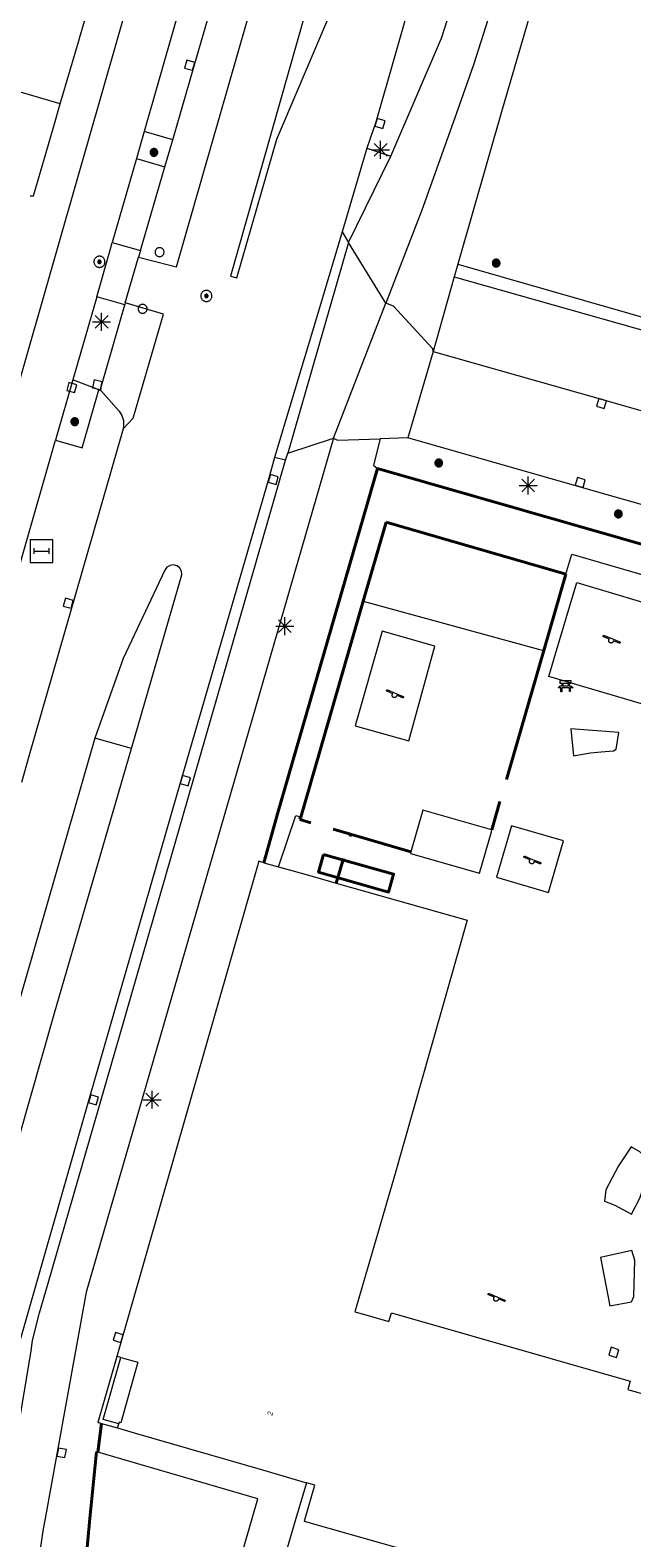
# Model space of a CAD drawing. Header units: metres. Extents: x 135779 to 137489, y 452643 to 455118.
# Tile 206 of 256: x 136739 to 136772, y 453399 to 453483. Entities that reach past the tile are written whole.
import ezdxf
from ezdxf.enums import TextEntityAlignment as Align

# ---------------------------------------------------------------- set-up
doc = ezdxf.new("R2010")
doc.units = ezdxf.units.M
doc.linetypes.add('DGN_Style_4', pattern=[89.853097, 44.898487, -22.449243, 0.056123, -22.449243])
for name, color, linetype, lineweight in [('KTop_BTD_Groenvoorziening', 62, 'Continuous', 13), ('KTop_GBI_Toegangstrap', 40, 'Continuous', 40), ('KTop_NAR_Huisnummer (t)', 7, 'Continuous', 13), ('KTop_OBW_Overig Plus', 1, 'Continuous', 13), ('KTop_OTD_Half verhard', 15, 'Continuous', 13), ('KTop_OTD_Open verharding', 15, 'Continuous', 13), ('KTop_OWG_Verkeerseiland', 2, 'Continuous', 13), ('KTop_PAL_Afsluitpaal', 222, 'Continuous', 13), ('KTop_PAL_Lichtmast', 40, 'Continuous', 13), ('KTop_PND_Grondvlaksituatie van BAG-pand [tachy]', 1, 'Continuous', 13), ('KTop_PND_Pandscheiding', 40, 'Continuous', 13), ('KTop_PUT_Inspectie- of rioolput', 15, 'Continuous', 13), ('KTop_PUT_Kolk', 15, 'Continuous', 13), ('KTop_SHD_Hek (l)', 15, 'DGN_Style_4', 40), ('KTop_SHD_Muur', 15, 'Continuous', 13), ('KTop_STM_Abri', 40, 'Continuous', 13), ('KTop_STM_Bank', 40, 'Continuous', 13), ('KTop_STM_Speelvoorziening', 40, 'Continuous', 13), ('KTop_VGO_Boom', 92, 'Continuous', 13), ('KTop_WGD_Fietspad', 40, 'Continuous', 13), ('KTop_WGD_Parkeervlak', 251, 'Continuous', 13), ('KTop_WGD_Rijbaan_Lokale weg', 251, 'Continuous', 13), ('KTop_WGD_Rijbaan_Lokale weg_verkeersdrempel', 40, 'Continuous', 13), ('KTop_WGD_Voetpad', 251, 'Continuous', 13), ('KTop_WGD_Voetpad_bushalte', 251, 'Continuous', 13)]:
    doc.layers.add(name, color=color, linetype=linetype, lineweight=lineweight)
doc.styles.add('Style-ROVU', font='ROVU.shx')

# ---------------------------------------------------------------- blocks, each defined once
blk = doc.blocks.new('PAL_Lichtmast')
at = {"layer": 'KTop_PAL_Lichtmast'}
for p, q in [((-0.354, -0.354), (0.354, 0.354)), ((0.354, -0.354), (-0.354, 0.354)), ((0, -0.5), (0, 0.5)), ((-0.5, 0), (0.5, 0))]:
    blk.add_line(p, q, dxfattribs=at)
blk = doc.blocks.new('PAL_Afsluitpaal')
at = {"layer": 'KTop_PAL_Afsluitpaal', "flags": 128}
blk.add_lwpolyline([(0.25, 0), (0.249, 0.026), (0.245, 0.052), (0.238, 0.077), (0.228, 0.102), (0.217, 0.125), (0.202, 0.147), (0.186, 0.167), (0.167, 0.186), (0.147, 0.202), (0.125, 0.217), (0.102, 0.228), (0.077, 0.238), (0.052, 0.245), (0.026, 0.249), (0, 0.25), (-0.026, 0.249), (-0.052, 0.245), (-0.077, 0.238), (-0.102, 0.228), (-0.125, 0.217), (-0.147, 0.202), (-0.167, 0.186), (-0.186, 0.167), (-0.202, 0.147), (-0.217, 0.125), (-0.228, 0.102), (-0.238, 0.077), (-0.245, 0.052), (-0.249, 0.026), (-0.25, 0), (-0.249, -0.026), (-0.245, -0.052), (-0.238, -0.077), (-0.228, -0.102), (-0.217, -0.125), (-0.202, -0.147), (-0.186, -0.167), (-0.167, -0.186), (-0.147, -0.202), (-0.125, -0.217), (-0.102, -0.228), (-0.077, -0.238), (-0.052, -0.245), (-0.026, -0.249), (0, -0.25), (0.026, -0.249), (0.052, -0.245), (0.077, -0.238), (0.102, -0.228), (0.125, -0.217), (0.147, -0.202), (0.167, -0.186), (0.186, -0.167), (0.202, -0.147), (0.217, -0.125), (0.228, -0.102), (0.238, -0.077), (0.245, -0.052), (0.249, -0.026), (0.25, 0)], dxfattribs=at)
blk = doc.blocks.new('PUT_Kolk')
at = {"layer": 'KTop_PUT_Kolk', "flags": 128}
blk.add_lwpolyline([(0.225, -0.225), (0.225, 0.225), (-0.225, 0.225), (-0.225, -0.225), (0.225, -0.225)], dxfattribs=at)
blk = doc.blocks.new('PUT_Inspectie-_of_rioolput')
at = {"layer": 'KTop_PUT_Inspectie- of rioolput', "flags": 128}
for points in [[(0.31, 0), (0.308, 0.032), (0.303, 0.064), (0.294, 0.095), (0.283, 0.126), (0.268, 0.155), (0.25, 0.182), (0.23, 0.207), (0.207, 0.23), (0.182, 0.25), (0.154, 0.268), (0.126, 0.283), (0.095, 0.294), (0.064, 0.303), (0.032, 0.308), (0, 0.309), (-0.032, 0.308), (-0.064, 0.303), (-0.096, 0.294), (-0.126, 0.283), (-0.155, 0.268), (-0.182, 0.25), (-0.207, 0.23), (-0.23, 0.207), (-0.25, 0.182), (-0.268, 0.154), (-0.283, 0.126), (-0.294, 0.095), (-0.303, 0.064), (-0.308, 0.032), (-0.309, 0), (-0.308, -0.032), (-0.303, -0.064), (-0.294, -0.096), (-0.283, -0.126), (-0.268, -0.155), (-0.25, -0.182), (-0.23, -0.207), (-0.207, -0.23), (-0.182, -0.25), (-0.155, -0.268), (-0.126, -0.283), (-0.096, -0.294), (-0.064, -0.303), (-0.032, -0.308), (0, -0.309), (0.032, -0.308), (0.064, -0.303), (0.095, -0.294), (0.126, -0.283), (0.155, -0.268), (0.182, -0.25), (0.207, -0.23), (0.23, -0.207), (0.25, -0.182), (0.268, -0.155), (0.283, -0.126), (0.294, -0.096), (0.303, -0.064), (0.308, -0.032), (0.31, 0)], [(0.095, 0), (0.094, 0.009), (0.092, 0.019), (0.09, 0.029), (0.086, 0.038), (0.082, 0.047), (0.076, 0.055), (0.07, 0.063), (0.063, 0.07), (0.055, 0.076), (0.047, 0.082), (0.038, 0.086), (0.029, 0.09), (0.019, 0.092), (0.009, 0.094), (0, 0.094), (-0.01, 0.094), (-0.02, 0.092), (-0.029, 0.09), (-0.039, 0.086), (-0.048, 0.082), (-0.056, 0.076), (-0.064, 0.07), (-0.071, 0.063), (-0.077, 0.055), (-0.082, 0.047), (-0.087, 0.038), (-0.09, 0.029), (-0.093, 0.019), (-0.094, 0.009), (-0.095, 0), (-0.094, -0.01), (-0.093, -0.02), (-0.09, -0.029), (-0.087, -0.039), (-0.082, -0.048), (-0.077, -0.056), (-0.071, -0.064), (-0.064, -0.071), (-0.056, -0.077), (-0.047, -0.082), (-0.039, -0.087), (-0.029, -0.09), (-0.02, -0.093), (-0.01, -0.094), (0, -0.095), (0.009, -0.094), (0.019, -0.093), (0.029, -0.09), (0.038, -0.087), (0.047, -0.082), (0.055, -0.077), (0.063, -0.071), (0.07, -0.064), (0.076, -0.056), (0.082, -0.047), (0.086, -0.039), (0.09, -0.029), (0.092, -0.02), (0.094, -0.01), (0.095, 0)], [(0.035, 0), (0.034, 0.003), (0.034, 0.007), (0.033, 0.01), (0.031, 0.014), (0.03, 0.017), (0.028, 0.02), (0.026, 0.023), (0.023, 0.026), (0.02, 0.028), (0.017, 0.03), (0.014, 0.031), (0.01, 0.033), (0.007, 0.034), (0.003, 0.034), (0, 0.034), (-0.004, 0.034), (-0.007, 0.034), (-0.011, 0.033), (-0.014, 0.031), (-0.018, 0.03), (-0.021, 0.028), (-0.023, 0.026), (-0.026, 0.023), (-0.028, 0.02), (-0.03, 0.017), (-0.032, 0.014), (-0.033, 0.01), (-0.034, 0.007), (-0.035, 0.003), (-0.035, 0), (-0.035, -0.004), (-0.034, -0.007), (-0.033, -0.011), (-0.032, -0.014), (-0.03, -0.018), (-0.028, -0.021), (-0.026, -0.023), (-0.023, -0.026), (-0.021, -0.028), (-0.017, -0.03), (-0.014, -0.032), (-0.011, -0.033), (-0.007, -0.034), (-0.004, -0.035), (0, -0.035), (0.003, -0.035), (0.007, -0.034), (0.01, -0.033), (0.014, -0.032), (0.017, -0.03), (0.02, -0.028), (0.023, -0.026), (0.026, -0.023), (0.028, -0.021), (0.03, -0.017), (0.031, -0.014), (0.033, -0.011), (0.034, -0.007), (0.034, -0.004), (0.035, 0)], [(0.01, 0.02), (0.007, 0.02), (0.005, 0.021), (0.003, 0.022), (0.001, 0.022), (-0.001, 0.022), (-0.004, 0.022), (-0.006, 0.021), (-0.008, 0.02), (-0.01, 0.019), (-0.012, 0.018), (-0.014, 0.017), (-0.016, 0.015), (-0.017, 0.013), (-0.019, 0.012), (-0.02, 0.009), (-0.021, 0.007), (-0.022, 0.005), (-0.022, 0.003), (-0.022, 0.001), (-0.022, -0.001), (-0.022, -0.004), (-0.022, -0.006), (-0.021, -0.008), (-0.02, -0.01), (-0.019, -0.012), (-0.017, -0.014), (-0.016, -0.016), (-0.014, -0.017), (-0.012, -0.019), (-0.01, -0.02), (-0.008, -0.021), (-0.006, -0.022), (-0.003, -0.022), (-0.001, -0.022), (0.001, -0.022), (0.003, -0.022), (0.005, -0.022), (0.008, -0.021), (0.01, -0.02), (0.012, -0.019), (0.014, -0.017), (0.015, -0.016), (0.017, -0.014), (0.018, -0.012), (0.02, -0.01), (0.02, -0.008), (0.021, -0.006), (0.022, -0.003), (0.022, -0.001), (0.022, 0.001), (0.022, 0.003), (0.021, 0.005), (0.02, 0.008), (0.019, 0.01), (0.018, 0.012), (0.017, 0.014), (0.015, 0.015), (0.013, 0.017), (0.012, 0.018), (0.01, 0.02)]]:
    blk.add_lwpolyline(points, dxfattribs=at)
blk = doc.blocks.new('STM_Speelvoorziening')
at = {"layer": 'KTop_STM_Speelvoorziening'}
for p, q in [((-0.456, 0.218), (-0.455, 0.222)), ((-0.456, 0.214), (-0.456, 0.218)), ((-0.456, 0.21), (-0.456, 0.214)), ((-0.455, 0.206), (-0.456, 0.21)), ((-0.455, 0.222), (-0.454, 0.226)), ((-0.454, 0.202), (-0.455, 0.206)), ((-0.454, 0.226), (-0.453, 0.23)), ((-0.453, 0.198), (-0.454, 0.202)), ((-0.453, 0.23), (-0.451, 0.234)), ((-0.451, 0.194), (-0.453, 0.198)), ((-0.451, 0.234), (-0.449, 0.237)), ((-0.449, 0.19), (-0.451, 0.194)), ((-0.449, 0.237), (-0.446, 0.24)), ((-0.446, 0.187), (-0.449, 0.19)), ((-0.446, 0.24), (-0.443, 0.243)), ((-0.443, 0.184), (-0.446, 0.187)), ((-0.443, 0.243), (-0.44, 0.246)), ((-0.44, 0.182), (-0.443, 0.184)), ((-0.44, 0.246), (-0.436, 0.248)), ((-0.436, 0.179), (-0.44, 0.182)), ((-0.436, 0.248), (-0.433, 0.25)), ((-0.433, 0.178), (-0.436, 0.179)), ((-0.433, 0.25), (-0.429, 0.251)), ((-0.109, 0.044), (-0.433, 0.178)), ((-0.429, 0.251), (-0.425, 0.253)), ((-0.425, 0.253), (-0.421, 0.253)), ((-0.421, 0.253), (-0.417, 0.253)), ((-0.417, 0.253), (-0.412, 0.253)), ((-0.412, 0.253), (-0.408, 0.253)), ((-0.408, 0.253), (-0.404, 0.251)), ((-0.404, 0.251), (-0.402, 0.251)), ((-0.402, 0.251), (0.031, 0.072)), ((-0.14, -0.007), (-0.135, 0.006)), ((-0.135, 0.006), (-0.129, 0.018)), ((-0.129, 0.018), (-0.122, 0.029)), ((-0.122, 0.029), (-0.114, 0.04)), ((-0.114, 0.04), (-0.109, 0.044)), ((0.031, 0.072), (0.464, -0.106)), ((-0.146, -0.033), (-0.144, -0.02)), ((-0.146, -0.047), (-0.146, -0.033)), ((-0.146, -0.06), (-0.146, -0.047)), ((-0.144, -0.073), (-0.146, -0.06)), ((-0.144, -0.02), (-0.14, -0.007)), ((-0.14, -0.086), (-0.144, -0.073)), ((-0.135, -0.099), (-0.14, -0.086)), ((-0.129, -0.111), (-0.135, -0.099)), ((-0.122, -0.122), (-0.129, -0.111)), ((-0.114, -0.133), (-0.122, -0.122)), ((-0.104, -0.143), (-0.114, -0.133)), ((-0.093, -0.151), (-0.104, -0.143)), ((-0.082, -0.158), (-0.093, -0.151)), ((-0.07, -0.164), (-0.082, -0.158)), ((-0.057, -0.169), (-0.07, -0.164)), ((-0.044, -0.172), (-0.057, -0.169)), ((-0.031, -0.174), (-0.044, -0.172)), ((-0.017, -0.175), (-0.031, -0.174)), ((-0.004, -0.174), (-0.017, -0.175)), ((0.009, -0.172), (-0.004, -0.174)), ((0.022, -0.169), (0.009, -0.172)), ((0.035, -0.164), (0.022, -0.169)), ((0.047, -0.158), (0.035, -0.164)), ((0.058, -0.151), (0.047, -0.158)), ((0.069, -0.143), (0.058, -0.151)), ((0.078, -0.133), (0.069, -0.143)), ((0.086, -0.122), (0.078, -0.133)), ((0.094, -0.111), (0.086, -0.122)), ((0.1, -0.099), (0.094, -0.111)), ((0.105, -0.086), (0.1, -0.099)), ((0.108, -0.073), (0.105, -0.086)), ((0.11, -0.06), (0.108, -0.073)), ((0.112, -0.046), (0.11, -0.06)), ((0.434, -0.179), (0.112, -0.046)), ((0.439, -0.18), (0.434, -0.179)), ((0.443, -0.181), (0.439, -0.18)), ((0.447, -0.181), (0.443, -0.181)), ((0.451, -0.181), (0.447, -0.181)), ((0.455, -0.18), (0.451, -0.181)), ((0.459, -0.179), (0.455, -0.18)), ((0.463, -0.178), (0.459, -0.179)), ((0.467, -0.176), (0.463, -0.178)), ((0.464, -0.106), (0.467, -0.107)), ((0.467, -0.107), (0.47, -0.11)), ((0.47, -0.174), (0.467, -0.176)), ((0.47, -0.11), (0.474, -0.112)), ((0.474, -0.171), (0.47, -0.174)), ((0.474, -0.112), (0.477, -0.115)), ((0.477, -0.168), (0.474, -0.171)), ((0.477, -0.115), (0.479, -0.118)), ((0.479, -0.165), (0.477, -0.168)), ((0.479, -0.118), (0.481, -0.122)), ((0.481, -0.161), (0.479, -0.165)), ((0.481, -0.122), (0.483, -0.125)), ((0.483, -0.158), (0.481, -0.161)), ((0.483, -0.125), (0.485, -0.129)), ((0.485, -0.154), (0.483, -0.158)), ((0.485, -0.129), (0.486, -0.133)), ((0.486, -0.15), (0.485, -0.154)), ((0.486, -0.133), (0.486, -0.138)), ((0.486, -0.138), (0.487, -0.142)), ((0.487, -0.142), (0.486, -0.146)), ((0.486, -0.146), (0.486, -0.15))]:
    blk.add_line(p, q, dxfattribs=at)
blk = doc.blocks.new('STM_Abri')
at = {"layer": 'KTop_STM_Abri', "flags": 128}
for points in [[(0.625, -0.625), (0.625, 0.625), (-0.625, 0.625), (-0.625, -0.625), (0.625, -0.625)], [(-0.4165, -0.1565), (-0.4165, 0.1565)], [(-0.4165, 0), (0.4165, 0)], [(0.4165, -0.1565), (0.4165, 0.1565)]]:
    blk.add_lwpolyline(points, dxfattribs=at)
blk = doc.blocks.new('STM_Bank')
at = {"layer": 'KTop_STM_Bank'}
for p, q in [((-0.416, -0.089), (-0.298, 0.019)), ((-0.298, 0.314), (0.298, 0.314)), ((-0.298, 0.143), (-0.298, 0.314)), ((-0.2, 0.143), (-0.298, 0.143)), ((-0.298, 0.019), (-0.2, 0.019)), ((-0.2, 0.019), (-0.2, 0.143)), ((0.157, 0.143), (-0.154, 0.143)), ((-0.154, 0.143), (-0.154, 0.019)), ((-0.154, 0.019), (0.157, 0.019)), ((0.157, 0.019), (0.157, 0.143)), ((0.298, 0.143), (0.203, 0.143)), ((0.203, 0.143), (0.203, 0.019)), ((0.203, 0.019), (0.298, 0.019)), ((0.298, 0.314), (0.298, 0.143)), ((0.298, 0.019), (0.416, -0.089)), ((-0.259, -0.089), (-0.416, -0.089)), ((-0.259, -0.315), (-0.259, -0.089)), ((-0.213, -0.315), (-0.259, -0.315)), ((0.216, -0.089), (-0.213, -0.089)), ((-0.213, -0.089), (-0.213, -0.315)), ((0.216, -0.305), (0.216, -0.089)), ((0.259, -0.305), (0.216, -0.305)), ((0.416, -0.089), (0.259, -0.089)), ((0.259, -0.089), (0.259, -0.305))]:
    blk.add_line(p, q, dxfattribs=at)
blk = doc.blocks.new('VGO_Boom')
at = {"layer": 'KTop_VGO_Boom', "flags": 128}
for points in [[(0.215, 0), (0.214, 0.022), (0.21, 0.045), (0.204, 0.066), (0.196, 0.087), (0.186, 0.108), (0.174, 0.126), (0.16, 0.144), (0.144, 0.16), (0.126, 0.174), (0.107, 0.186), (0.087, 0.196), (0.066, 0.204), (0.045, 0.21), (0.022, 0.214), (-0.001, 0.215), (-0.023, 0.214), (-0.045, 0.21), (-0.067, 0.204), (-0.088, 0.196), (-0.108, 0.186), (-0.127, 0.174), (-0.144, 0.16), (-0.16, 0.144), (-0.174, 0.126), (-0.187, 0.107), (-0.197, 0.087), (-0.205, 0.066), (-0.211, 0.045), (-0.214, 0.022), (-0.215, -0.001), (-0.214, -0.023), (-0.211, -0.045), (-0.205, -0.067), (-0.197, -0.088), (-0.187, -0.108), (-0.174, -0.127), (-0.16, -0.144), (-0.144, -0.16), (-0.127, -0.174), (-0.108, -0.187), (-0.088, -0.197), (-0.067, -0.205), (-0.045, -0.211), (-0.023, -0.214), (0, -0.215), (0.022, -0.214), (0.045, -0.211), (0.066, -0.205), (0.087, -0.197), (0.108, -0.187), (0.126, -0.174), (0.144, -0.16), (0.16, -0.144), (0.174, -0.127), (0.186, -0.108), (0.196, -0.088), (0.204, -0.067), (0.21, -0.045), (0.214, -0.023), (0.215, -0.001)], [(0.155, 0), (0.154, 0.016), (0.152, 0.032), (0.147, 0.048), (0.142, 0.063), (0.134, 0.078), (0.125, 0.091), (0.115, 0.104), (0.104, 0.115), (0.091, 0.125), (0.077, 0.134), (0.063, 0.142), (0.048, 0.147), (0.032, 0.152), (0.016, 0.154), (-0.001, 0.155), (-0.017, 0.154), (-0.033, 0.152), (-0.048, 0.147), (-0.064, 0.142), (-0.078, 0.134), (-0.092, 0.125), (-0.104, 0.115), (-0.116, 0.104), (-0.126, 0.091), (-0.135, 0.077), (-0.142, 0.063), (-0.148, 0.048), (-0.152, 0.032), (-0.155, 0.016), (-0.155, -0.001), (-0.155, -0.017), (-0.152, -0.033), (-0.148, -0.048), (-0.142, -0.064), (-0.135, -0.078), (-0.126, -0.092), (-0.116, -0.104), (-0.104, -0.116), (-0.092, -0.126), (-0.078, -0.135), (-0.064, -0.142), (-0.048, -0.148), (-0.033, -0.152), (-0.017, -0.155), (0, -0.155), (0.016, -0.155), (0.032, -0.152), (0.048, -0.148), (0.063, -0.142), (0.078, -0.135), (0.091, -0.126), (0.104, -0.116), (0.115, -0.104), (0.125, -0.092), (0.134, -0.078), (0.142, -0.064), (0.147, -0.048), (0.152, -0.033), (0.154, -0.017), (0.155, -0.001)], [(0.095, 0), (0.094, 0.01), (0.093, 0.02), (0.09, 0.029), (0.087, 0.039), (0.082, 0.048), (0.077, 0.056), (0.071, 0.064), (0.064, 0.071), (0.056, 0.077), (0.047, 0.082), (0.039, 0.087), (0.029, 0.09), (0.02, 0.093), (0.01, 0.094), (-0.001, 0.095), (-0.01, 0.094), (-0.02, 0.093), (-0.03, 0.09), (-0.039, 0.087), (-0.048, 0.082), (-0.056, 0.077), (-0.064, 0.071), (-0.071, 0.064), (-0.077, 0.056), (-0.083, 0.047), (-0.087, 0.039), (-0.091, 0.029), (-0.093, 0.02), (-0.095, 0.01), (-0.095, -0.001), (-0.095, -0.01), (-0.093, -0.02), (-0.091, -0.03), (-0.087, -0.039), (-0.083, -0.048), (-0.077, -0.056), (-0.071, -0.064), (-0.064, -0.071), (-0.056, -0.077), (-0.048, -0.083), (-0.039, -0.087), (-0.03, -0.091), (-0.02, -0.093), (-0.01, -0.095), (0, -0.095), (0.01, -0.095), (0.02, -0.093), (0.029, -0.091), (0.039, -0.087), (0.048, -0.083), (0.056, -0.077), (0.064, -0.071), (0.071, -0.064), (0.077, -0.056), (0.082, -0.048), (0.087, -0.039), (0.09, -0.03), (0.093, -0.02), (0.094, -0.01), (0.095, -0.001)], [(0.035, 0), (0.035, 0.004), (0.034, 0.007), (0.033, 0.011), (0.032, 0.014), (0.03, 0.018), (0.028, 0.021), (0.026, 0.023), (0.023, 0.026), (0.021, 0.028), (0.017, 0.03), (0.014, 0.032), (0.011, 0.033), (0.007, 0.034), (0.004, 0.035), (-0.001, 0.035), (-0.004, 0.035), (-0.008, 0.034), (-0.011, 0.033), (-0.015, 0.032), (-0.018, 0.03), (-0.021, 0.028), (-0.024, 0.026), (-0.027, 0.023), (-0.029, 0.021), (-0.031, 0.017), (-0.032, 0.014), (-0.034, 0.011), (-0.035, 0.007), (-0.035, 0.004), (-0.035, -0.001), (-0.035, -0.004), (-0.035, -0.008), (-0.034, -0.011), (-0.032, -0.015), (-0.031, -0.018), (-0.029, -0.021), (-0.027, -0.024), (-0.024, -0.027), (-0.021, -0.029), (-0.018, -0.031), (-0.015, -0.032), (-0.011, -0.034), (-0.008, -0.035), (-0.004, -0.035), (0, -0.035), (0.004, -0.035), (0.007, -0.035), (0.011, -0.034), (0.014, -0.032), (0.018, -0.031), (0.021, -0.029), (0.023, -0.027), (0.026, -0.024), (0.028, -0.021), (0.03, -0.018), (0.032, -0.015), (0.033, -0.011), (0.034, -0.008), (0.035, -0.004), (0.035, 0)]]:
    blk.add_lwpolyline(points, dxfattribs=at)

msp = doc.modelspace()

# ---------------------------------------------------------------- linework, layer by layer
at = {"layer": 'KTop_BTD_Groenvoorziening', "flags": 128}
for points in [[(136762.37, 453469.756), (136786.01, 453462.98), (136785.871, 453462.341)], [(136747.774, 453389.069), (136750.938, 453400), (136751.257, 453401.101), (136742.364, 453403.69)], [(136753.948, 453401.992), (136753.364, 453400), (136749.952, 453388.362)]]:
    msp.add_lwpolyline(points, dxfattribs=at)
at = {"layer": 'KTop_GBI_Toegangstrap', "flags": 128}
msp.add_lwpolyline([(136754.907, 453436.939), (136754.624, 453435.939), (136758.513, 453434.839), (136758.796, 453435.839), (136754.907, 453436.939)], dxfattribs=at)
at = {"layer": 'KTop_OBW_Overig Plus', "flags": 128}
msp.add_lwpolyline([(136759.761, 453437.081), (136759.735, 453436.991), (136763.571, 453435.892), (136764.228, 453438.182), (136764.26, 453438.295), (136764.185, 453438.316), (136760.424, 453439.394), (136759.761, 453437.081)], dxfattribs=at)
at = {"layer": 'KTop_OTD_Half verhard', "flags": 128}
for points in [[(136746.518, 453476.672), (136744.926, 453477.136)], [(136744.498, 453475.641), (136746.083, 453475.179)], [(136742.405, 453462.778), (136740.973, 453463.331)]]:
    msp.add_lwpolyline(points, dxfattribs=at)
at = {"layer": 'KTop_OTD_Open verharding', "flags": 128}
for points in [[(136752.398, 453436.246), (136753.37, 453439.09), (136753.632, 453439.014), (136757.112, 453451.012), (136766.856, 453448.345), (136767.139, 453448.267), (136768.373, 453452.524), (136768.696, 453453.637), (136783.345, 453449.378)], [(136767.419, 453446.832), (136767.792, 453448.088), (136768.97, 453452.048), (136774.244, 453450.481), (136772.693, 453445.265), (136767.419, 453446.832)], [(136759.633, 453443.252), (136761.092, 453448.524), (136758.151, 453449.353), (136756.667, 453444.088), (136759.633, 453443.252)], [(136771.02, 453442.704), (136771.164, 453442.797), (136771.312, 453443.713), (136768.644, 453443.917), (136768.793, 453442.409), (136769.729, 453442.588), (136770.33, 453442.636), (136771.02, 453442.704)], [(136767.407, 453434.821), (136768.239, 453437.689), (136765.342, 453438.53), (136764.51, 453435.662), (136767.407, 453434.821)], [(136772.713, 453418.544), (136772.782, 453419.419), (136772.94, 453419.912), (136772.481, 453420.396), (136771.999, 453420.68), (136771.291, 453419.61), (136770.589, 453418.284), (136770.522, 453417.647), (136771.087, 453417.421), (136772.009, 453416.932), (136772.473, 453417.814), (136772.713, 453418.544)], [(136772.202, 453414.377), (136772.031, 453414.907), (136770.295, 453414.524), (136770.817, 453411.832), (136772.023, 453412.048), (136772.139, 453412.349), (136772.202, 453414.377)]]:
    msp.add_lwpolyline(points, dxfattribs=at)
at = {"layer": 'KTop_OWG_Verkeerseiland', "flags": 128}
msp.add_lwpolyline([(136744.221, 453442.818), (136742.194, 453443.407)], dxfattribs=at)
at = {"layer": 'KTop_PND_Grondvlaksituatie van BAG-pand [tachy]', "flags": 128}
for points in [[(136740.268, 453478.674), (136741.341, 453482.315), (136741.343, 453482.321), (136741.735, 453483.649)], [(136738.589, 453473.56), (136738.784, 453473.562), (136739.873, 453477.312), (136739.873, 453477.313), (136740.268, 453478.674)], [(136751.588, 453436.475), (136751.299, 453436.557), (136743.409, 453409.017)], [(136751.588, 453436.475), (136752.398, 453436.246)], [(136752.398, 453436.246), (136753.144, 453436.034), (136754.525, 453435.642), (136755.604, 453435.336), (136762.879, 453433.272), (136758.841, 453419.067), (136756.645, 453411.502), (136757.248, 453411.33), (136758.536, 453410.962), (136758.672, 453411.438), (136771.949, 453407.645), (136771.813, 453407.169), (136773.092, 453406.804), (136773.63, 453406.65), (136773.657, 453406.746), (136776.085, 453406.052), (136777.4, 453405.676), (136797.272, 453400), (136799.614, 453399.331), (136799.868, 453400), (136801.443, 453404.153), (136804.01, 453403.498), (136802.989, 453400), (136799.69, 453388.707)], [(136743.635, 453408.954), (136743.459, 453409.003), (136743.409, 453409.017)], [(136743.635, 453408.954), (136744.589, 453408.69), (136743.628, 453405.325), (136743.542, 453405.351), (136743.518, 453405.27)], [(136743.45, 453405.044), (136743.518, 453405.27)], [(136743.45, 453405.044), (136744.385, 453404.765), (136751.505, 453402.701), (136753.948, 453401.992)], [(136769.44, 453395.402), (136753.837, 453399.84), (136753.883, 453400), (136754.415, 453401.857), (136753.948, 453401.992)]]:
    msp.add_lwpolyline(points, dxfattribs=at)
at = {"layer": 'KTop_PND_Pandscheiding', "flags": 128}
msp.add_lwpolyline([(136740.268, 453478.674), (136731.034, 453481.384)], dxfattribs=at)
at = {"layer": 'KTop_SHD_Hek (l)', "flags": 128}
for points in [[(136752.374, 453439.323), (136757.897, 453458.406)], [(136757.897, 453458.406), (136775.628, 453453.311), (136783.815, 453450.984)], [(136758.39, 453455.42), (136757.112, 453451.012)], [(136768.373, 453452.524), (136758.39, 453455.42)], [(136767.139, 453448.267), (136768.373, 453452.524)], [(136757.112, 453451.012), (136753.632, 453439.014)], [(136765.061, 453441.102), (136767.139, 453448.267)], [(136764.248, 453438.298), (136764.704, 453439.871)], [(136751.588, 453436.475), (136752.374, 453439.323)], [(136753.632, 453439.014), (136753.591, 453438.872), (136754.203, 453438.694)], [(136755.434, 453438.337), (136756.405, 453438.055)], [(136756.374, 453437.938), (136756.405, 453438.055)], [(136756.405, 453438.055), (136759.761, 453437.081)], [(136756.015, 453436.707), (136755.604, 453435.336)], [(136742.364, 453403.69), (136742.568, 453405.291)], [(136741.921, 453400), (136742.284, 453403.713)], [(136741.706, 453397.794), (136741.921, 453400)]]:
    msp.add_lwpolyline(points, dxfattribs=at)
at = {"layer": 'KTop_SHD_Muur', "flags": 128}
for points in [[(136743.409, 453409.017), (136742.363, 453405.348), (136742.411, 453405.335), (136742.568, 453405.291)], [(136743.518, 453405.27), (136742.654, 453405.511), (136743.635, 453408.954)], [(136742.568, 453405.291), (136743.45, 453405.044)]]:
    msp.add_lwpolyline(points, dxfattribs=at)
at = {"layer": 'KTop_WGD_Fietspad', "flags": 128}
for points in [[(136779.84, 453541.21), (136777.81, 453534.03), (136775.08, 453524.59), (136770.591, 453508.541), (136770.276, 453507.463), (136769.862, 453505.804), (136769.187, 453502.757), (136768.845, 453500.933), (136767.648, 453495.916), (136766.499, 453491.709), (136766.504, 453491.669), (136765.74, 453488.935), (136764.18, 453483.81), (136763.229, 453480.84), (136762.202, 453477.895), (136760.358, 453472.763), (136758.364, 453467.587)], [(136758.584, 453535.173), (136740.323, 453471.39), (136737.335, 453460.954), (136723.217, 453411.858), (136721.517, 453406.057), (136721.012, 453404.129), (136720.523, 453402.093), (136720.102, 453400), (136720.002, 453399.434), (136719.68, 453397.323), (136719.438, 453395.201), (136719.367, 453394.324)], [(136747.604, 453486.491), (136746.632, 453483.094), (136744.926, 453477.136)], [(136758.65, 453475.772), (136761.462, 453482.327), (136761.981, 453483.952), (136762.128, 453484.425)], [(136744.926, 453477.136), (136744.498, 453475.641)], [(136744.498, 453475.641), (136743.162, 453470.975)], [(136756.294, 453470.965), (136758.65, 453475.772)], [(136742.295, 453467.949), (136743.056, 453470.605), (136743.162, 453470.975)], [(136758.364, 453467.587), (136756.294, 453470.965)], [(136742.295, 453467.949), (136740.973, 453463.331)], [(136740.973, 453463.331), (136740.068, 453460.171), (136740.012, 453459.976)], [(136734.7, 453441.502), (136740.012, 453459.976)], [(136755.453, 453460.083), (136741.701, 453412.594), (136740.102, 453403.693), (136739.432, 453400), (136739.327, 453399.422), (136739.056, 453397.67), (136738.124, 453392.721), (136738.076, 453392.277), (136737.694, 453388.359)], [(136752.91, 453459.256), (136755.453, 453460.083)], [(136737.856, 453404.525), (136738.65, 453409.335), (136738.736, 453409.905), (136739.119, 453411.432), (136739.601, 453413.091), (136743.589, 453426.886), (136752.794, 453458.855)]]:
    msp.add_lwpolyline(points, dxfattribs=at)
at = {"layer": 'KTop_WGD_Parkeervlak', "flags": 128}
for points in [[(136746.518, 453476.672), (136747.975, 453481.679), (136749.23, 453486.021)], [(136746.083, 453475.179), (136746.518, 453476.672)], [(136744.727, 453470.519), (136746.083, 453475.179)], [(136762.169, 453469.051), (136785.871, 453462.341)], [(136742.53, 453462.73), (136742.57, 453463), (136743.851, 453467.507)], [(136742.53, 453462.73), (136743.54, 453461.59), (136743.699, 453461.344), (136743.785, 453461.065), (136743.793, 453460.772), (136743.76, 453460.6)]]:
    msp.add_lwpolyline(points, dxfattribs=at)
at = {"layer": 'KTop_WGD_Rijbaan_Lokale weg', "flags": 128}
for points in [[(136744.621, 453470.156), (136746.36, 453469.708), (136746.734, 453469.612), (136759.785, 453515.128), (136759.741, 453516.289)], [(136755.714, 453490.187), (136749.723, 453469.096), (136750.08, 453469), (136752.315, 453476.721), (136757.78, 453489.581), (136757.801, 453489.653)], [(136759.963, 453485.184), (136757.799, 453477.65), (136757.309, 453476.209)], [(136757.309, 453476.209), (136755.93, 453471.56)], [(136755.93, 453471.56), (136754.668, 453467.341), (136752.178, 453459.018)], [(136743.88, 453467.61), (136744.621, 453470.156)], [(136743.76, 453460.6), (136744.319, 453461.191), (136746.003, 453466.979), (136743.88, 453467.61)], [(136760.99, 453464.91), (136759.58, 453460.1)], [(136760.99, 453464.91), (136770.41, 453462.23), (136784.63, 453458.16)], [(136743.76, 453460.6), (136738.55, 453442.46), (136738.114, 453440.925)], [(136816.173, 453443.999), (136806.43, 453446.75), (136788.25, 453451.93), (136769.1, 453457.38), (136759.58, 453460.1)], [(136752.178, 453459.018), (136751.867, 453457.859), (136746.981, 453441.105), (136741.874, 453423.354), (136737.639, 453408.51), (136736.611, 453404.925)], [(136744.221, 453442.818), (136747.03, 453452.483), (136747.009, 453452.687), (136746.913, 453452.861), (136746.758, 453452.984), (136746.75, 453452.986), (136746.566, 453453.036), (136746.37, 453453.009), (136746.199, 453452.907), (136746.085, 453452.751), (136743.774, 453447.828), (136742.194, 453443.407)], [(136742.194, 453443.407), (136734.655, 453417.249), (136731.668, 453408.847), (136730.115, 453404.38)], [(136732.937, 453403.565), (136734.033, 453407.395), (136739.929, 453428.051), (136744.221, 453442.818)]]:
    msp.add_lwpolyline(points, dxfattribs=at)
at = {"layer": 'KTop_WGD_Rijbaan_Lokale weg_verkeersdrempel', "flags": 128}
for points in [[(136755.93, 453471.56), (136756.294, 453470.965)], [(136756.294, 453470.965), (136752.91, 453459.256)], [(136755.453, 453460.083), (136758.364, 453467.587)], [(136760.99, 453464.91), (136760.97, 453465.05), (136758.79, 453467.42), (136758.364, 453467.587)], [(136755.453, 453460.083), (136755.68, 453459.98), (136758.047, 453460.04)], [(136759.58, 453460.1), (136758.047, 453460.04)], [(136752.794, 453458.855), (136752.178, 453459.018)], [(136752.794, 453458.855), (136752.91, 453459.256)]]:
    msp.add_lwpolyline(points, dxfattribs=at)
at = {"layer": 'KTop_WGD_Voetpad', "flags": 128}
for points in [[(136768.182, 453489.848), (136764.83, 453478.36), (136762.37, 453469.756)], [(136757.309, 453476.209), (136758.65, 453475.772)], [(136743.162, 453470.975), (136744.727, 453470.519)], [(136744.727, 453470.519), (136744.621, 453470.156)], [(136762.37, 453469.756), (136762.169, 453469.051)], [(136762.169, 453469.051), (136760.99, 453464.91)], [(136743.851, 453467.507), (136742.295, 453467.949)], [(136743.88, 453467.61), (136743.851, 453467.507)], [(136758.047, 453460.04), (136757.68, 453458.58), (136757.897, 453458.406), (136752.374, 453439.323), (136751.588, 453436.475)], [(136742.364, 453403.69), (136742.568, 453405.291)], [(136742.364, 453403.69), (136742.284, 453403.713), (136741.921, 453400), (136741.706, 453397.794), (136741.012, 453391.253), (136747.774, 453389.069)]]:
    msp.add_lwpolyline(points, dxfattribs=at)
at = {"layer": 'KTop_WGD_Voetpad_bushalte', "flags": 128}
for points in [[(136740.012, 453459.976), (136741.478, 453459.554), (136742.405, 453462.778)], [(136742.405, 453462.778), (136742.53, 453462.73)]]:
    msp.add_lwpolyline(points, dxfattribs=at)

# ---------------------------------------------------------------- block references
at = {"layer": 'KTop_PAL_Afsluitpaal'}
for p in [(136745.789, 453470.428), (136744.847, 453467.278)]:
    msp.add_blockref('PAL_Afsluitpaal', p, dxfattribs=at)
at = {"layer": 'KTop_PAL_Lichtmast'}
for p in [(136758.076, 453476.121), (136742.569, 453466.561), (136766.271, 453457.45), (136752.745, 453449.632), (136745.377, 453423.295)]:
    msp.add_blockref('PAL_Lichtmast', p, dxfattribs=at)
at = {"layer": 'KTop_PUT_Inspectie- of rioolput'}
for p, rotation in [((136742.447, 453469.893), 344.0118758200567), ((136748.391, 453467.994), 72.76670161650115)]:
    msp.add_blockref('PUT_Inspectie-_of_rioolput', p, dxfattribs=dict(at, rotation=rotation))
at = {"layer": 'KTop_PUT_Kolk'}
for p, rotation in [((136747.461, 453480.821), 343.775394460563), ((136758.039, 453477.581), 163.960056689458), ((136740.906, 453462.896), 164.0186894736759), ((136742.325, 453463.053), 347.7934931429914), ((136770.349, 453462.014), 74.02799945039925), ((136752.107, 453457.789), 163.7416338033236), ((136769.169, 453457.621), 254.1138960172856), ((136740.717, 453450.903), 343.9753741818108), ((136747.221, 453441.036), 163.7416338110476), ((136742.115, 453423.285), 163.9493617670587), ((136743.485, 453410.068), 344.0133959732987), ((136771.032, 453409.238), 252.1354675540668), ((136740.349, 453403.649), 169.8158547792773)]:
    msp.add_blockref('PUT_Kolk', p, dxfattribs=dict(at, rotation=rotation))
at = {"layer": 'KTop_STM_Abri'}
msp.add_blockref('STM_Abri', (136739.231, 453453.801), dxfattribs=at)
at = {"layer": 'KTop_STM_Bank'}
msp.add_blockref('STM_Bank', (136768.355, 453446.292), dxfattribs=at)
at = {"layer": 'KTop_STM_Speelvoorziening'}
for p in [(136770.898, 453448.865), (136758.859, 453445.83), (136766.49, 453436.586), (136764.507, 453412.259)]:
    msp.add_blockref('STM_Speelvoorziening', p, dxfattribs=at)
at = {"layer": 'KTop_VGO_Boom'}
for p in [(136745.476, 453475.978), (136764.497, 453469.821), (136741.077, 453461), (136761.306, 453458.706), (136771.289, 453455.872)]:
    msp.add_blockref('VGO_Boom', p, dxfattribs=at)

# ---------------------------------------------------------------- texts
at = {"layer": 'KTop_NAR_Huisnummer (t)', "style": 'Style-ROVU'}
msp.add_text('2', height=0.3, rotation=73.9, dxfattribs=at).set_placement((136751.966, 453405.956), align=Align.MIDDLE_RIGHT)

doc.saveas('drawing.dxf')
